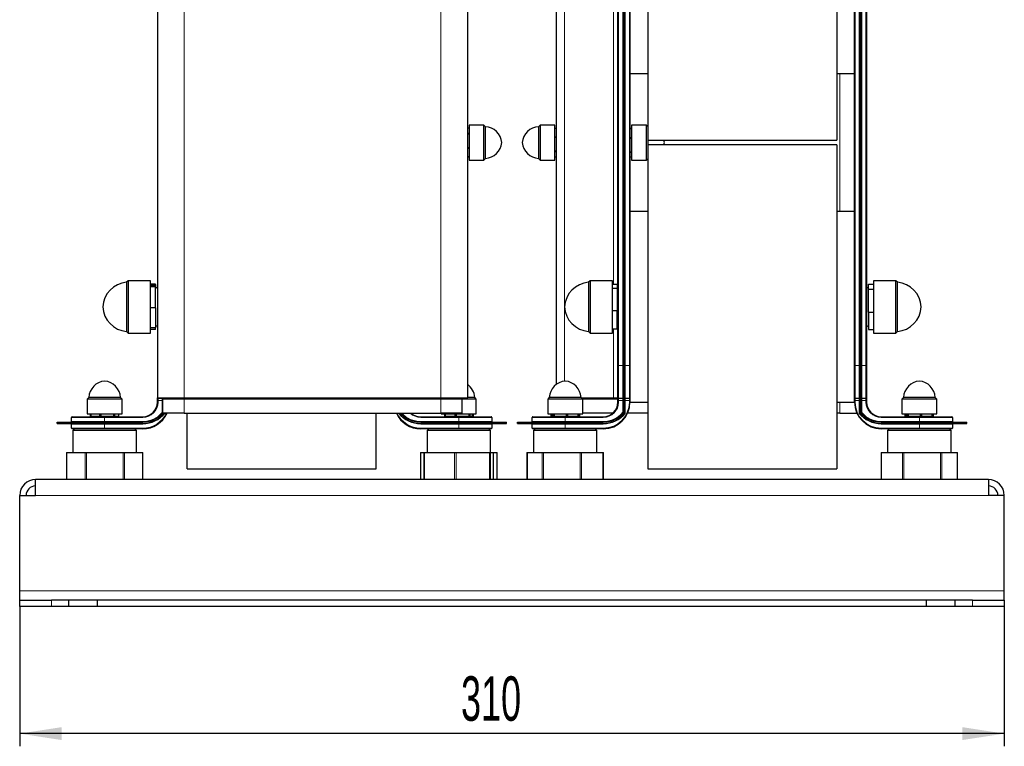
# Model space of a CAD drawing. Header units: millimetres. Extents: x 5 to 418, y 2 to 292.
# Tile 20 of 23: x 238 to 315, y 168 to 226. Entities that reach past the tile are written whole.
import ezdxf

# ---------------------------------------------------------------- set-up
doc = ezdxf.new("R2010")
doc.units = ezdxf.units.MM
doc.layers.add('SLD-0', color=7, linetype='Continuous')
doc.styles.add('SLDTEXTSTYLE0', font='TXT', dxfattribs={"width": 0.605})
doc.dimstyles.new('SLDDIMSTYLE1', dxfattribs={"dimtxt": 3.5, "dimasz": 3.302, "dimexe": 0, "dimexo": 0.0625, "dimgap": 0.875, "dimtad": 1, "dimlfac": 4, "dimrnd": 1e-09, "dimzin": 12, "dimdsep": 46, "dimtxsty": 'SLDTEXTSTYLE0', "dimsah": 1, "dimcen": 0.09, "dimadec": 0, "dimazin": 3, "dimtfac": 1, "dimtofl": 0, "dimtmove": 0, "dimatfit": 3, "dimfxl": 1, "dimfrac": 2, "dimtolj": 1, "dimtzin": 12, "dimarcsym": 0})

# ---------------------------------------------------------------- blocks, each defined once
blk = doc.blocks.new('_D_19')
at = {"layer": 'SLD-0', "color": 7}
for p, q in [((237.604, 179.414), (237.604, 168.414)), ((315.104, 179.414), (315.104, 168.414)), ((315.104, 169.414), (237.604, 169.414))]:
    blk.add_line(p, q, dxfattribs=at)
for points in [[(237.604, 169.414), (240.906, 168.906), (240.906, 169.922)], [(315.104, 169.414), (311.802, 169.922), (311.802, 168.906)]]:
    blk.add_solid(points, dxfattribs=at)
at = {"layer": 'SLD-0', "color": 7, "insert": (272.344, 173.925), "char_height": 3.5, "attachment_point": 1, "style": 'SLDTEXTSTYLE0'}
blk.add_mtext('310', dxfattribs=at)

msp = doc.modelspace()

# ---------------------------------------------------------------- linework, layer by layer
at = {"color": 7, "linetype": 'Continuous', "lineweight": 25}
for p, q in [((303.3167, 198.3886), (303.3167, 249.7636)), ((303.7417, 198.3886), (303.7417, 249.7636)), ((303.8417, 198.3886), (303.8417, 249.7636)), ((304.2667, 249.7636), (304.2667, 198.3886)), ((287.0417, 241.6386), (287.0417, 216.1386)), ((301.9167, 241.6386), (301.9167, 216.1386)), ((248.4417, 238.1886), (248.4417, 195.8386)), ((272.8417, 238.1886), (272.8417, 195.8386)), ((279.8667, 196.9204), (279.8667, 238.1886)), ((284.6917, 198.3886), (284.6917, 235.6386)), ((285.1167, 198.3886), (285.1167, 235.6386)), ((285.2167, 198.3886), (285.2167, 235.6386)), ((285.6417, 235.6386), (285.6417, 198.3886)), ((285.6417, 221.3886), (287.0417, 221.3886)), ((301.9167, 221.3886), (303.3167, 221.3886)), ((272.9729, 217.0767), (272.8417, 217.0767)), ((274.1354, 217.3261), (272.9729, 217.3261)), ((272.9729, 217.3261), (272.9729, 217.2219)), ((272.9729, 217.2219), (272.9729, 214.5761)), ((274.2604, 217.2011), (274.1354, 217.3261)), ((274.1354, 217.2219), (274.1354, 217.3261)), ((274.1354, 214.5761), (274.1354, 217.2219)), ((274.2604, 214.7011), (274.2604, 217.2011)), ((278.5729, 217.3261), (278.4479, 217.2011)), ((278.4479, 217.2011), (278.4479, 214.7958)), ((279.7354, 217.3261), (278.5729, 217.3261)), ((278.5729, 217.3261), (278.5729, 214.5761)), ((279.7354, 214.5761), (279.7354, 217.3261)), ((279.7354, 217.0767), (279.8667, 217.0767)), ((279.8667, 217.0652), (279.7354, 217.0652)), ((285.6417, 217.0666), (285.7729, 217.0666)), ((285.7729, 217.0498), (285.6417, 217.0498)), ((286.9354, 217.3261), (285.7729, 217.3261)), ((285.7729, 217.3261), (285.7729, 214.5761)), ((287.0417, 217.2198), (286.9354, 217.3261)), ((286.9354, 214.5761), (286.9354, 217.3261)), ((272.8417, 216.6796), (272.9729, 216.6796)), ((272.9729, 216.6145), (272.8417, 216.6145)), ((279.7354, 216.4133), (279.8667, 216.4133)), ((279.8667, 216.3367), (279.7354, 216.3367)), ((285.6417, 216.3444), (285.7729, 216.3444)), ((285.7729, 216.2659), (285.6417, 216.2659)), ((272.8417, 215.5655), (272.9729, 215.5655)), ((272.9729, 215.4889), (272.8417, 215.4889)), ((287.0417, 216.1386), (301.9167, 216.1386)), ((301.9167, 215.7636), (287.0417, 215.7636)), ((287.0417, 215.7636), (287.0417, 190.2636)), ((287.0604, 215.7636), (287.0604, 216.1386)), ((288.3479, 215.9511), (288.318, 216.1386)), ((288.318, 215.7636), (288.3479, 215.9511)), ((301.9167, 215.7636), (301.9167, 190.2636)), ((272.8417, 214.8369), (272.9729, 214.8369)), ((272.9729, 214.8255), (272.8417, 214.8255)), ((274.1354, 214.5761), (274.2604, 214.7011)), ((278.4479, 214.7958), (278.4479, 214.7011)), ((278.4479, 214.7011), (278.5729, 214.5761)), ((279.7354, 215.2877), (279.8667, 215.2877)), ((279.8667, 215.2226), (279.7354, 215.2226)), ((279.7354, 214.8255), (279.8667, 214.8255)), ((285.6417, 215.2288), (285.7729, 215.2288)), ((285.7729, 215.1672), (285.6417, 215.1672)), ((285.6417, 214.8355), (285.7729, 214.8355)), ((286.9354, 214.5761), (287.0417, 214.6823)), ((272.9729, 214.5761), (274.1354, 214.5761)), ((278.5729, 214.5761), (279.7354, 214.5761)), ((285.7729, 214.5761), (286.9354, 214.5761)), ((287.0417, 210.5136), (285.6417, 210.5136)), ((303.3167, 210.5136), (301.9167, 210.5136)), ((246.1479, 205.0761), (246.0229, 204.9511)), ((246.0229, 204.9511), (246.0229, 201.1216)), ((247.9104, 205.0761), (246.1479, 205.0761)), ((246.1479, 205.0761), (246.1479, 200.9511)), ((247.9104, 200.9511), (247.9104, 205.0761)), ((248.2917, 204.8039), (247.9104, 204.8039)), ((248.2917, 204.7856), (247.9104, 204.7856)), ((248.2917, 204.6714), (247.9104, 204.6714)), ((248.2917, 204.6036), (247.9104, 204.6036)), ((248.2917, 204.7856), (248.2917, 204.8039)), ((248.2917, 204.7856), (248.2917, 204.6714)), ((248.2917, 204.6714), (248.2917, 204.6036)), ((248.2917, 202.9458), (248.2917, 204.6036)), ((282.4979, 205.0761), (282.3729, 204.9511)), ((282.3729, 204.9511), (282.3729, 201.3629)), ((284.2604, 205.0761), (282.4979, 205.0761)), ((282.4979, 205.0761), (282.4979, 200.9511)), ((284.2604, 200.9511), (284.2604, 205.0761)), ((284.6417, 204.7687), (284.2604, 204.7687)), ((284.6417, 204.7687), (284.6417, 204.4659)), ((304.4167, 204.8039), (304.7979, 204.8039)), ((304.4167, 204.3953), (304.4167, 204.8039)), ((306.5604, 205.0761), (304.7979, 205.0761)), ((304.7979, 205.0761), (304.7979, 200.9511)), ((306.6854, 204.9511), (306.5604, 205.0761)), ((306.5604, 200.9511), (306.5604, 205.0761)), ((306.6854, 201.0761), (306.6854, 204.9511)), ((248.4417, 204.4673), (248.2917, 204.5539)), ((284.6417, 204.4659), (284.2604, 204.4659)), ((284.6917, 204.5251), (284.6417, 204.5539)), ((284.6417, 204.4659), (284.6417, 202.7108)), ((304.4167, 204.5539), (304.2667, 204.4673)), ((304.4167, 204.3953), (304.7979, 204.3953)), ((304.4167, 202.6051), (304.4167, 204.3953)), ((248.2917, 202.9458), (247.9104, 202.9458)), ((248.2917, 202.9458), (248.2917, 201.3558)), ((284.6417, 202.7108), (284.2604, 202.7108)), ((284.6417, 201.2585), (284.6417, 202.7108)), ((304.4167, 202.6051), (304.4167, 201.2233)), ((304.4167, 202.6051), (304.7979, 202.6051)), ((248.2917, 201.4732), (248.4417, 201.5598)), ((284.6417, 201.4732), (284.6917, 201.5021)), ((304.2667, 201.5598), (304.4167, 201.4732)), ((246.0229, 201.1216), (246.0229, 201.0761)), ((246.0229, 201.0761), (246.1479, 200.9511)), ((246.1479, 200.9511), (247.9104, 200.9511)), ((248.2917, 201.3558), (247.9104, 201.3558)), ((248.2917, 201.2416), (247.9104, 201.2416)), ((248.2917, 201.2233), (247.9104, 201.2233)), ((248.2917, 201.2416), (248.2917, 201.3558)), ((248.2917, 201.2416), (248.2917, 201.2233)), ((282.3729, 201.3629), (282.3729, 201.0761)), ((282.3729, 201.0761), (282.4979, 200.9511)), ((282.4979, 200.9511), (284.2604, 200.9511)), ((284.6417, 201.2585), (284.2604, 201.2585)), ((304.4167, 201.2233), (304.7979, 201.2233)), ((304.7979, 200.9511), (306.5604, 200.9511)), ((306.5604, 200.9511), (306.6854, 201.0761)), ((284.6917, 195.8386), (284.6917, 198.3886)), ((285.1167, 194.6386), (285.1167, 198.3886)), ((285.2167, 194.6386), (285.2167, 198.3886)), ((285.6417, 198.3886), (285.6417, 195.8386)), ((303.3167, 195.8386), (303.3167, 198.3886)), ((303.7417, 194.6386), (303.7417, 198.3886)), ((303.8417, 194.6386), (303.8417, 198.3886)), ((304.2667, 198.3886), (304.2667, 195.8386)), ((243.0417, 195.8823), (242.9167, 195.7573)), ((242.9167, 195.7573), (242.9167, 194.5948)), ((244.6828, 195.7573), (242.9167, 195.7573)), ((245.5417, 195.8823), (243.0417, 195.8823)), ((245.6667, 195.7573), (244.6828, 195.7573)), ((245.6667, 195.7573), (245.5417, 195.8823)), ((245.6667, 194.5948), (245.6667, 195.7573)), ((248.4417, 195.6386), (248.4417, 195.8386)), ((248.4417, 195.5136), (248.4417, 195.6386)), ((250.5417, 195.7886), (248.4917, 195.7886)), ((248.8667, 194.6386), (248.8667, 195.7386)), ((270.7417, 195.7886), (250.5417, 195.7886)), ((272.7917, 195.7886), (270.7417, 195.7886)), ((272.4167, 195.7386), (272.4167, 194.6386)), ((273.5417, 195.7573), (272.4203, 195.7573)), ((273.4167, 195.8823), (272.8417, 195.8823)), ((273.5417, 195.7573), (273.4167, 195.8823)), ((273.5417, 194.5948), (273.5417, 195.7573)), ((279.2917, 195.8823), (279.1667, 195.7573)), ((279.1667, 195.7573), (279.1667, 194.5948)), ((281.9167, 195.7573), (279.1667, 195.7573)), ((280.1149, 195.8823), (279.2917, 195.8823)), ((281.7917, 195.8823), (280.1149, 195.8823)), ((281.9167, 195.7573), (281.7917, 195.8823)), ((284.3902, 195.7886), (281.8854, 195.7886)), ((281.9167, 194.5948), (281.9167, 195.7573)), ((284.6917, 195.7886), (284.3902, 195.7886)), ((284.6917, 195.6386), (284.6917, 195.8386)), ((284.6917, 195.5136), (284.6917, 195.6386)), ((285.0667, 195.7886), (284.7417, 195.7886)), ((285.5917, 195.7886), (285.2667, 195.7886)), ((285.6417, 195.8386), (285.6417, 195.6386)), ((285.6417, 195.6386), (285.6417, 195.5136)), ((285.6417, 195.5136), (287.0417, 195.5136)), ((301.9167, 195.5136), (303.3167, 195.5136)), ((303.3167, 195.6386), (303.3167, 195.8386)), ((303.3167, 195.5136), (303.3167, 195.6386)), ((303.6917, 195.7886), (303.3667, 195.7886)), ((304.2167, 195.7886), (303.8917, 195.7886)), ((304.2667, 195.8386), (304.2667, 195.6386)), ((304.2667, 195.6386), (304.2667, 195.5136)), ((307.1667, 195.8823), (307.0417, 195.7573)), ((307.0417, 195.7573), (307.0417, 194.5948)), ((309.7917, 195.7573), (307.0417, 195.7573)), ((308.4541, 195.8823), (307.1667, 195.8823)), ((309.6667, 195.8823), (308.4541, 195.8823)), ((309.7917, 195.7573), (309.6667, 195.8823)), ((309.7917, 194.5948), (309.7917, 195.7573)), ((242.9167, 194.5948), (244.6828, 194.5948)), ((243.1765, 194.4073), (243.1765, 194.5948)), ((243.1935, 194.5948), (243.1935, 194.4073)), ((243.9003, 194.4073), (243.9003, 194.5948)), ((243.9788, 194.5948), (243.9788, 194.4073)), ((244.6828, 194.5948), (245.6667, 194.5948)), ((245.0155, 194.4073), (245.0155, 194.5948)), ((245.0771, 194.5948), (245.0771, 194.4073)), ((245.4069, 194.4073), (245.4069, 194.5948)), ((248.8667, 194.6386), (248.8167, 194.5886)), ((250.5417, 194.6386), (248.8667, 194.6386)), ((250.5417, 194.6386), (270.7417, 194.6386)), ((250.7917, 190.2636), (250.7917, 194.6386)), ((265.6667, 190.2636), (265.6667, 194.6386)), ((272.4167, 194.6386), (270.7417, 194.6386)), ((270.7917, 194.6386), (270.7917, 194.5948)), ((270.7917, 194.5948), (271.1265, 194.5948)), ((271.044, 194.5948), (271.044, 194.4073)), ((271.0775, 194.4073), (271.0775, 194.5948)), ((271.1029, 194.5948), (271.1029, 194.4073)), ((271.1265, 194.5948), (273.5417, 194.5948)), ((271.8881, 194.4073), (271.8881, 194.5948)), ((271.9688, 194.5948), (271.9688, 194.4073)), ((272.9772, 194.4073), (272.9772, 194.5948)), ((273.0327, 194.5948), (273.0327, 194.4073)), ((273.2558, 194.4073), (273.2558, 194.5948)), ((273.2759, 194.4073), (273.2759, 194.5948)), ((273.2893, 194.5948), (273.2893, 194.4073)), ((279.1667, 194.5948), (281.9167, 194.5948)), ((279.419, 194.5948), (279.419, 194.4073)), ((279.4855, 194.5948), (279.4855, 194.4073)), ((279.6122, 194.4073), (279.6122, 194.5948)), ((279.6618, 194.5948), (279.6618, 194.4073)), ((280.6359, 194.4073), (280.6359, 194.5948)), ((280.718, 194.5948), (280.718, 194.4073)), ((281.5654, 194.4073), (281.5654, 194.5948)), ((281.5979, 194.5948), (281.5979, 194.4073)), ((281.6509, 194.4073), (281.6509, 194.5948)), ((281.6643, 194.5948), (281.6643, 194.4073)), ((284.2879, 194.6386), (281.9167, 194.6386)), ((285.1167, 194.6386), (285.0667, 194.5886)), ((285.2167, 194.6386), (285.1167, 194.6386)), ((287.0417, 194.6386), (285.4507, 194.6386)), ((302.1667, 194.6386), (301.9167, 194.6386)), ((302.1667, 194.6386), (303.5077, 194.6386)), ((303.8417, 194.6386), (303.7417, 194.6386)), ((303.846, 194.6386), (303.8417, 194.6386)), ((307.0417, 194.5948), (309.7917, 194.5948)), ((307.3015, 194.4073), (307.3015, 194.5948)), ((307.3185, 194.5948), (307.3185, 194.4073)), ((307.3332, 194.4073), (307.3332, 194.5948)), ((307.3599, 194.5948), (307.3599, 194.4073)), ((307.3635, 194.5948), (307.3635, 194.4073)), ((307.4825, 194.4073), (307.4825, 194.5948)), ((307.5316, 194.5948), (307.5316, 194.4073)), ((308.5027, 194.4073), (308.5027, 194.5948)), ((308.5848, 194.5948), (308.5848, 194.4073)), ((309.4369, 194.4073), (309.4369, 194.5948)), ((309.4699, 194.5948), (309.4699, 194.4073)), ((309.5002, 194.4073), (309.5002, 194.5948)), ((309.5319, 194.4073), (309.5319, 194.5948)), ((240.5417, 193.8386), (240.5417, 193.9386)), ((240.5417, 193.9386), (244.2917, 193.9386)), ((240.5417, 193.8386), (244.2917, 193.8386)), ((241.6917, 193.9886), (241.6917, 194.3136)), ((241.6917, 193.4636), (241.6917, 193.7886)), ((241.7417, 194.3636), (244.2917, 194.3636)), ((243.1765, 194.4073), (243.1935, 194.4073)), ((243.1935, 194.4073), (243.9003, 194.4073)), ((243.3917, 194.4073), (243.3917, 194.3636)), ((243.9003, 194.4073), (243.9788, 194.4073)), ((243.9788, 194.4073), (245.0155, 194.4073)), ((244.2917, 194.3636), (247.2917, 194.3636)), ((244.2917, 193.9386), (247.2917, 193.9386)), ((244.2917, 193.8386), (247.2917, 193.8386)), ((245.0155, 194.4073), (245.0771, 194.4073)), ((245.0771, 194.4073), (245.4069, 194.4073)), ((245.1917, 194.3636), (245.1917, 194.4073)), ((269.1667, 194.3636), (272.1667, 194.3636)), ((269.1667, 193.9386), (272.1667, 193.9386)), ((269.1667, 193.8386), (272.1667, 193.8386)), ((271.044, 194.4073), (271.0775, 194.4073)), ((271.0775, 194.4073), (271.1029, 194.4073)), ((271.1029, 194.4073), (271.8881, 194.4073)), ((271.2667, 194.4073), (271.2667, 194.3636)), ((271.8881, 194.4073), (271.9688, 194.4073)), ((271.9688, 194.4073), (272.9772, 194.4073)), ((272.1667, 194.3636), (274.7167, 194.3636)), ((272.1667, 193.9386), (275.9167, 193.9386)), ((272.1667, 193.8386), (275.9167, 193.8386)), ((272.9772, 194.4073), (273.0327, 194.4073)), ((273.0327, 194.4073), (273.2558, 194.4073)), ((273.0667, 194.3636), (273.0667, 194.4073)), ((273.2558, 194.4073), (273.2759, 194.4073)), ((273.2759, 194.4073), (273.2893, 194.4073)), ((274.7667, 194.3136), (274.7667, 193.9886)), ((274.7667, 193.7886), (274.7667, 193.4636)), ((275.9167, 193.8386), (275.9167, 193.9386)), ((276.7917, 193.8386), (276.7917, 193.9386)), ((276.7917, 193.9386), (280.5417, 193.9386)), ((276.7917, 193.8386), (280.5417, 193.8386)), ((277.9417, 193.9886), (277.9417, 194.3136)), ((277.9417, 193.4636), (277.9417, 193.7886)), ((277.9917, 194.3636), (280.5417, 194.3636)), ((279.419, 194.4073), (279.4855, 194.4073)), ((279.4855, 194.4073), (279.6122, 194.4073)), ((279.6122, 194.4073), (279.6618, 194.4073)), ((279.6417, 194.4073), (279.6417, 194.3636)), ((279.6618, 194.4073), (280.6359, 194.4073)), ((280.5417, 194.3636), (283.5417, 194.3636)), ((280.5417, 193.9386), (283.5417, 193.9386)), ((280.5417, 193.8386), (283.5417, 193.8386)), ((280.6359, 194.4073), (280.718, 194.4073)), ((280.718, 194.4073), (281.5654, 194.4073)), ((281.4417, 194.3636), (281.4417, 194.4073)), ((281.5654, 194.4073), (281.5979, 194.4073)), ((281.5979, 194.4073), (281.6509, 194.4073)), ((281.6509, 194.4073), (281.6643, 194.4073)), ((305.4167, 194.3636), (308.4167, 194.3636)), ((305.4167, 193.9386), (308.4167, 193.9386)), ((305.4167, 193.8386), (308.4167, 193.8386)), ((307.3015, 194.4073), (307.3185, 194.4073)), ((307.3185, 194.4073), (307.3332, 194.4073)), ((307.3332, 194.4073), (307.3599, 194.4073)), ((307.3599, 194.4073), (307.3635, 194.4073)), ((307.3635, 194.4073), (307.4825, 194.4073)), ((307.4825, 194.4073), (307.5316, 194.4073)), ((307.5167, 194.4073), (307.5167, 194.3636)), ((307.5316, 194.4073), (308.5027, 194.4073)), ((308.4167, 194.3636), (310.9667, 194.3636)), ((308.4167, 193.9386), (312.1667, 193.9386)), ((308.4167, 193.8386), (312.1667, 193.8386)), ((308.5027, 194.4073), (308.5848, 194.4073)), ((308.5848, 194.4073), (309.4369, 194.4073)), ((309.3167, 194.3636), (309.3167, 194.4073)), ((309.4369, 194.4073), (309.4699, 194.4073)), ((309.4699, 194.4073), (309.5002, 194.4073)), ((309.5002, 194.4073), (309.5319, 194.4073)), ((311.0167, 194.3136), (311.0167, 193.9886)), ((311.0167, 193.7886), (311.0167, 193.4636)), ((312.1667, 193.8386), (312.1667, 193.9386)), ((244.2917, 193.4136), (241.7417, 193.4136)), ((241.9167, 193.4136), (241.7917, 193.2886)), ((241.7917, 193.2886), (241.7917, 191.5386)), ((246.4649, 193.2886), (241.7917, 193.2886)), ((247.2917, 193.4136), (244.2917, 193.4136)), ((246.7917, 193.2886), (246.4649, 193.2886)), ((246.7917, 193.2886), (246.6667, 193.4136)), ((246.7917, 191.5386), (246.7917, 193.2886)), ((272.1667, 193.4136), (269.1667, 193.4136)), ((269.7917, 193.4136), (269.6667, 193.2886)), ((269.6667, 193.2886), (269.6667, 191.5386)), ((270.731, 193.2886), (269.6667, 193.2886)), ((274.6667, 193.2886), (270.731, 193.2886)), ((274.7167, 193.4136), (272.1667, 193.4136)), ((274.6667, 193.2886), (274.5417, 193.4136)), ((274.6667, 191.5386), (274.6667, 193.2886)), ((280.5417, 193.4136), (277.9917, 193.4136)), ((278.1667, 193.4136), (278.0417, 193.2886)), ((278.0417, 193.2886), (278.0417, 191.5386)), ((283.0417, 193.2886), (278.0417, 193.2886)), ((283.5417, 193.4136), (280.5417, 193.4136)), ((283.0417, 193.2886), (282.9167, 193.4136)), ((283.0417, 191.5386), (283.0417, 193.2886)), ((308.4167, 193.4136), (305.4167, 193.4136)), ((306.0417, 193.4136), (305.9167, 193.2886)), ((305.9167, 193.2886), (305.9167, 191.5386)), ((310.9167, 193.2886), (305.9167, 193.2886)), ((310.9667, 193.4136), (308.4167, 193.4136)), ((310.9167, 193.2886), (310.7917, 193.4136)), ((310.9167, 191.5386), (310.9167, 193.2886)), ((241.28, 191.5386), (241.28, 189.4136)), ((241.28, 191.5386), (241.2971, 191.5386)), ((241.2971, 191.5386), (242.7568, 191.5386)), ((242.7568, 191.5386), (242.8655, 191.5386)), ((242.8655, 191.5386), (245.7522, 191.5386)), ((245.7522, 191.5386), (245.86, 191.5386)), ((245.86, 191.5386), (247.287, 191.5386)), ((247.287, 191.5386), (247.3034, 191.5386)), ((247.3034, 189.4136), (247.3034, 191.5386)), ((269.1551, 191.5386), (269.1551, 189.4136)), ((269.1551, 191.5386), (269.1711, 191.5386)), ((269.1711, 191.5386), (269.4244, 191.5386)), ((269.4244, 191.5386), (269.4244, 189.4136)), ((269.4244, 191.5386), (269.4776, 191.5386)), ((269.4776, 191.5386), (271.8409, 191.5386)), ((271.8409, 191.5386), (271.9654, 191.5386)), ((271.9654, 191.5386), (274.5827, 191.5386)), ((274.5827, 191.5386), (274.6545, 191.5386)), ((274.6545, 191.5386), (274.9085, 191.5386)), ((274.9085, 191.5386), (274.909, 191.5386)), ((274.909, 189.4136), (274.909, 191.5386)), ((274.909, 191.5386), (275.1607, 191.5386)), ((275.1607, 191.5386), (275.1782, 191.5386)), ((275.1782, 189.4136), (275.1782, 191.5386)), ((277.5301, 191.5386), (277.5301, 189.4136)), ((277.5301, 191.5386), (277.5444, 191.5386)), ((277.5444, 191.5386), (277.5444, 189.4136)), ((277.5444, 191.5386), (277.5554, 191.5386)), ((277.5554, 191.5386), (278.7417, 191.5386)), ((278.7417, 191.5386), (278.8432, 191.5386)), ((278.8432, 191.5386), (281.7155, 191.5386)), ((281.7155, 191.5386), (281.8294, 191.5386)), ((281.8294, 191.5386), (283.5154, 191.5386)), ((283.5154, 191.5386), (283.539, 191.5386)), ((283.539, 189.4136), (283.539, 191.5386)), ((283.539, 191.5386), (283.5532, 191.5386)), ((283.5532, 189.4136), (283.5532, 191.5386)), ((305.405, 191.5386), (305.405, 189.4136)), ((305.405, 191.5386), (305.4148, 191.5386)), ((305.4148, 191.5386), (305.4148, 189.4136)), ((305.4148, 191.5386), (305.4371, 191.5386)), ((305.4371, 191.5386), (307.0822, 191.5386)), ((307.0822, 191.5386), (307.1953, 191.5386)), ((307.1953, 191.5386), (310.0721, 191.5386)), ((310.0721, 191.5386), (310.1749, 191.5386)), ((310.1749, 191.5386), (311.4066, 191.5386)), ((311.4066, 191.5386), (311.4185, 191.5386)), ((311.4185, 189.4136), (311.4185, 191.5386)), ((311.4185, 191.5386), (311.4284, 191.5386)), ((311.4284, 189.4136), (311.4284, 191.5386)), ((250.7917, 190.2636), (265.6667, 190.2636)), ((287.0417, 190.2636), (301.9167, 190.2636)), ((313.8542, 189.4136), (238.8542, 189.4136)), ((238.8542, 188.1636), (238.8542, 189.4136)), ((313.8542, 189.4136), (313.8542, 188.1636)), ((237.6042, 180.6636), (237.6042, 188.1636)), ((237.6042, 188.1636), (238.8542, 188.1636)), ((315.1042, 188.1636), (313.8542, 188.1636)), ((315.1042, 180.6636), (315.1042, 188.1636)), ((237.6042, 179.9136), (237.6042, 180.6636)), ((315.1042, 179.9136), (315.1042, 180.6636)), ((237.6042, 179.4136), (237.6042, 179.9136)), ((237.6042, 179.9136), (240.1042, 179.9136)), ((241.4792, 179.9136), (240.1042, 179.9136)), ((241.4792, 179.4136), (241.4792, 179.9136)), ((243.7292, 179.9136), (241.4792, 179.9136)), ((243.7292, 179.4136), (243.7292, 179.9136)), ((308.9792, 179.9136), (243.7292, 179.9136)), ((308.9792, 179.4136), (308.9792, 179.9136)), ((311.2292, 179.9136), (308.9792, 179.9136)), ((312.6042, 179.9136), (311.2292, 179.9136)), ((311.2292, 179.4136), (311.2292, 179.9136)), ((312.6042, 179.9136), (315.1042, 179.9136)), ((315.1042, 179.9136), (315.1042, 179.4136)), ((240.1042, 179.4136), (237.6042, 179.4136)), ((241.4792, 179.4136), (240.1042, 179.4136)), ((243.7292, 179.4136), (241.4792, 179.4136)), ((308.9792, 179.4136), (243.7292, 179.4136)), ((311.2292, 179.4136), (308.9792, 179.4136)), ((312.6042, 179.4136), (311.2292, 179.4136)), ((315.1042, 179.4136), (312.6042, 179.4136))]:
    msp.add_line(p, q, dxfattribs=at)
at = {"color": 7, "linetype": 'Continuous', "lineweight": 18}
for p, q in [((303.3667, 249.7636), (303.3667, 198.3886)), ((303.6917, 198.3886), (303.6917, 249.7636)), ((303.8917, 249.7636), (303.8917, 198.3886)), ((304.2167, 198.3886), (304.2167, 249.7636)), ((250.5417, 238.1886), (250.5417, 195.8386)), ((270.7417, 238.1886), (270.7417, 195.8386)), ((280.4818, 197.1632), (280.4818, 238.1886)), ((284.7417, 235.6386), (284.7417, 198.3886)), ((285.0667, 198.3886), (285.0667, 235.6386)), ((285.2667, 235.6386), (285.2667, 198.3886)), ((285.5917, 198.3886), (285.5917, 235.6386)), ((284.3548, 204.7687), (284.3548, 227.0128)), ((302.1667, 221.3886), (302.1667, 210.5136)), ((284.3548, 195.8386), (284.3548, 201.2585)), ((284.7417, 198.3886), (284.6917, 198.3886)), ((284.7417, 198.3886), (285.0667, 198.3886)), ((284.7417, 198.3886), (284.7417, 195.7886)), ((285.0667, 198.3886), (285.1167, 198.3886)), ((285.0667, 195.7886), (285.0667, 198.3886)), ((285.2167, 198.3886), (285.1167, 198.3886)), ((285.2167, 198.3886), (285.2667, 198.3886)), ((285.2667, 198.3886), (285.2667, 195.7886)), ((285.2667, 198.3886), (285.5917, 198.3886)), ((285.5917, 198.3886), (285.6417, 198.3886)), ((285.5917, 195.7886), (285.5917, 198.3886)), ((303.3667, 198.3886), (303.3167, 198.3886)), ((303.3667, 198.3886), (303.6917, 198.3886)), ((303.3667, 198.3886), (303.3667, 195.7886)), ((303.7417, 198.3886), (303.6917, 198.3886)), ((303.6917, 195.7886), (303.6917, 198.3886)), ((303.8417, 198.3886), (303.7417, 198.3886)), ((303.8917, 198.3886), (303.8417, 198.3886)), ((303.8917, 198.3886), (303.8917, 195.7886)), ((303.8917, 198.3886), (304.2167, 198.3886)), ((304.2167, 198.3886), (304.2667, 198.3886)), ((304.2167, 195.7886), (304.2167, 198.3886)), ((248.4417, 195.8386), (250.5417, 195.8386)), ((248.4917, 195.6386), (248.4417, 195.6386)), ((248.4917, 195.5136), (248.4417, 195.5136)), ((248.4917, 195.7886), (248.4917, 195.6386)), ((248.8167, 195.6386), (248.4917, 195.6386)), ((248.4917, 195.6386), (248.4917, 195.5136)), ((248.8167, 195.6386), (248.8167, 195.7886)), ((248.8167, 195.6386), (248.8667, 195.6386)), ((248.8167, 194.7019), (248.8167, 195.6386)), ((250.5417, 195.7386), (248.8667, 195.7386)), ((250.5417, 195.8386), (270.7417, 195.8386)), ((250.5417, 195.7886), (250.5417, 195.8386)), ((250.5417, 195.7886), (250.5417, 195.7386)), ((270.7417, 195.7386), (250.5417, 195.7386)), ((250.5417, 195.7386), (250.5417, 194.6386)), ((270.7417, 195.7886), (270.7417, 195.8386)), ((270.7417, 195.8386), (272.8417, 195.8386)), ((270.7417, 195.7886), (270.7417, 195.7386)), ((272.4167, 195.7386), (270.7417, 195.7386)), ((270.7417, 194.6386), (270.7417, 195.7386)), ((281.8354, 195.8386), (284.3548, 195.8386)), ((284.6554, 195.7386), (281.9167, 195.7386)), ((284.3548, 195.8386), (284.6917, 195.8386)), ((284.6917, 195.7386), (284.6554, 195.7386)), ((284.6554, 195.2269), (284.6554, 195.7386)), ((284.7417, 195.6386), (284.6917, 195.6386)), ((284.7417, 195.5136), (284.6917, 195.5136)), ((284.7417, 195.7886), (284.7417, 195.6386)), ((285.0667, 195.6386), (284.7417, 195.6386)), ((284.7417, 195.6386), (284.7417, 195.5136)), ((285.0667, 195.6386), (285.0667, 195.7886)), ((285.0667, 195.6386), (285.1167, 195.6386)), ((285.0667, 194.7019), (285.0667, 195.6386)), ((285.2167, 195.6386), (285.2667, 195.6386)), ((285.2667, 195.7886), (285.2667, 195.6386)), ((285.5917, 195.6386), (285.2667, 195.6386)), ((285.2667, 195.6386), (285.2667, 194.621)), ((285.5917, 195.6386), (285.5917, 195.7886)), ((285.5917, 195.6386), (285.6417, 195.6386)), ((285.5917, 195.5136), (285.5917, 195.6386)), ((285.5917, 195.5136), (285.6417, 195.5136)), ((302.1667, 195.5136), (302.1667, 194.6386)), ((303.3667, 195.6386), (303.3167, 195.6386)), ((303.3667, 195.5136), (303.3167, 195.5136)), ((303.3667, 195.7886), (303.3667, 195.6386)), ((303.6917, 195.6386), (303.3667, 195.6386)), ((303.3667, 195.6386), (303.3667, 195.5136)), ((303.6917, 195.6386), (303.6917, 195.7886)), ((303.7417, 195.6386), (303.6917, 195.6386)), ((303.6917, 194.621), (303.6917, 195.6386)), ((303.8917, 195.6386), (303.8417, 195.6386)), ((303.8917, 195.7886), (303.8917, 195.6386)), ((304.2167, 195.6386), (303.8917, 195.6386)), ((303.8917, 195.6386), (303.8917, 194.7019)), ((304.2167, 195.6386), (304.2167, 195.7886)), ((304.2167, 195.6386), (304.2667, 195.6386)), ((304.2167, 195.5136), (304.2167, 195.6386)), ((304.2167, 195.5136), (304.2667, 195.5136)), ((248.8485, 194.653), (248.8106, 194.6856)), ((248.8167, 194.7019), (248.8667, 194.7019)), ((248.8167, 194.5886), (248.8167, 194.6169)), ((248.925, 194.5886), (248.8167, 194.5886)), ((249.0167, 194.6386), (249.0167, 194.621)), ((267.4417, 194.621), (267.4417, 194.6386)), ((267.6667, 194.5886), (267.5333, 194.5886)), ((267.6667, 194.5896), (267.6667, 194.5886)), ((285.0985, 194.653), (285.0606, 194.6856)), ((285.0667, 194.7019), (285.1167, 194.7019)), ((285.0667, 194.5886), (285.0667, 194.6169)), ((285.175, 194.5886), (285.0667, 194.5886)), ((303.9167, 194.5886), (303.7833, 194.5886)), ((303.8417, 194.7019), (303.8917, 194.7019)), ((303.8977, 194.6856), (303.8598, 194.653)), ((303.9167, 194.5896), (303.9167, 194.5886)), ((244.2917, 194.3136), (241.6917, 194.3136)), ((241.6917, 193.9886), (244.2917, 193.9886)), ((244.2917, 193.7886), (241.6917, 193.7886)), ((244.2917, 194.3136), (244.2917, 194.3636)), ((244.2917, 194.3136), (244.2917, 193.9886)), ((247.2917, 194.3136), (244.2917, 194.3136)), ((244.2917, 193.9886), (247.2917, 193.9886)), ((244.2917, 193.9886), (244.2917, 193.9386)), ((244.2917, 193.8386), (244.2917, 193.9386)), ((244.2917, 193.8386), (244.2917, 193.7886)), ((247.2917, 193.7886), (244.2917, 193.7886)), ((244.2917, 193.7886), (244.2917, 193.4636)), ((247.2917, 194.3136), (247.2917, 194.3636)), ((247.2917, 193.9886), (247.2917, 193.9386)), ((247.2917, 193.8386), (247.2917, 193.7886)), ((269.1667, 194.3636), (269.1667, 194.3136)), ((272.1667, 194.3136), (269.1667, 194.3136)), ((269.1667, 193.9386), (269.1667, 193.9886)), ((269.1667, 193.9886), (272.1667, 193.9886)), ((269.1667, 193.7886), (269.1667, 193.8386)), ((272.1667, 193.7886), (269.1667, 193.7886)), ((272.1667, 194.3636), (272.1667, 194.3136)), ((274.7667, 194.3136), (272.1667, 194.3136)), ((272.1667, 193.9886), (272.1667, 194.3136)), ((272.1667, 193.9386), (272.1667, 193.9886)), ((272.1667, 193.9886), (274.7667, 193.9886)), ((272.1667, 193.8386), (272.1667, 193.9386)), ((272.1667, 193.7886), (272.1667, 193.8386)), ((274.7667, 193.7886), (272.1667, 193.7886)), ((272.1667, 193.4636), (272.1667, 193.7886)), ((280.5417, 194.3136), (277.9417, 194.3136)), ((277.9417, 193.9886), (280.5417, 193.9886)), ((280.5417, 193.7886), (277.9417, 193.7886)), ((280.5417, 194.3136), (280.5417, 194.3636)), ((280.5417, 194.3136), (280.5417, 193.9886)), ((283.5417, 194.3136), (280.5417, 194.3136)), ((280.5417, 193.9886), (283.5417, 193.9886)), ((280.5417, 193.9886), (280.5417, 193.9386)), ((280.5417, 193.8386), (280.5417, 193.9386)), ((280.5417, 193.8386), (280.5417, 193.7886)), ((283.5417, 193.7886), (280.5417, 193.7886)), ((280.5417, 193.7886), (280.5417, 193.4636)), ((283.5417, 194.3136), (283.5417, 194.3636)), ((283.5417, 193.9886), (283.5417, 193.9386)), ((283.5417, 193.8386), (283.5417, 193.7886)), ((305.4167, 194.3136), (305.4167, 194.3636)), ((308.4167, 194.3136), (305.4167, 194.3136)), ((305.4167, 193.9886), (308.4167, 193.9886)), ((305.4167, 193.9886), (305.4167, 193.9386)), ((305.4167, 193.8386), (305.4167, 193.7886)), ((308.4167, 193.7886), (305.4167, 193.7886)), ((308.4167, 194.3136), (308.4167, 194.3636)), ((308.4167, 193.9886), (308.4167, 194.3136)), ((311.0167, 194.3136), (308.4167, 194.3136)), ((308.4167, 193.9886), (311.0167, 193.9886)), ((308.4167, 193.9886), (308.4167, 193.9386)), ((308.4167, 193.8386), (308.4167, 193.9386)), ((308.4167, 193.8386), (308.4167, 193.7886)), ((311.0167, 193.7886), (308.4167, 193.7886)), ((308.4167, 193.4636), (308.4167, 193.7886)), ((241.6917, 193.4636), (244.2917, 193.4636)), ((244.2917, 193.4636), (247.2917, 193.4636)), ((244.2917, 193.4636), (244.2917, 193.4136)), ((247.2917, 193.4636), (247.2917, 193.4136)), ((269.1667, 193.4636), (272.1667, 193.4636)), ((269.1667, 193.4636), (269.1667, 193.4136)), ((272.1667, 193.4636), (274.7667, 193.4636)), ((272.1667, 193.4636), (272.1667, 193.4136)), ((277.9417, 193.4636), (280.5417, 193.4636)), ((280.5417, 193.4636), (283.5417, 193.4636)), ((280.5417, 193.4636), (280.5417, 193.4136)), ((283.5417, 193.4636), (283.5417, 193.4136)), ((305.4167, 193.4636), (308.4167, 193.4636)), ((305.4167, 193.4636), (305.4167, 193.4136)), ((308.4167, 193.4636), (311.0167, 193.4636)), ((308.4167, 193.4636), (308.4167, 193.4136)), ((241.2971, 191.5386), (241.2971, 189.4136)), ((242.7568, 189.4136), (242.7568, 191.5386)), ((242.8655, 191.5386), (242.8655, 189.4136)), ((245.7522, 189.4136), (245.7522, 191.5386)), ((245.86, 191.5386), (245.86, 189.4136)), ((247.287, 189.4136), (247.287, 191.5386)), ((269.1711, 191.5386), (269.1711, 189.4136)), ((269.4776, 191.5386), (269.4776, 189.4136)), ((271.8409, 189.4136), (271.8409, 191.5386)), ((271.9654, 191.5386), (271.9654, 189.4136)), ((274.5827, 189.4136), (274.5827, 191.5386)), ((274.6545, 191.5386), (274.6545, 189.4136)), ((274.9085, 189.4136), (274.9085, 191.5386)), ((275.1607, 189.4136), (275.1607, 191.5386)), ((277.5554, 191.5386), (277.5554, 189.4136)), ((278.7417, 189.4136), (278.7417, 191.5386)), ((278.8432, 191.5386), (278.8432, 189.4136)), ((281.7155, 189.4136), (281.7155, 191.5386)), ((281.8294, 191.5386), (281.8294, 189.4136)), ((283.5154, 189.4136), (283.5154, 191.5386)), ((305.4371, 191.5386), (305.4371, 189.4136)), ((307.0822, 189.4136), (307.0822, 191.5386)), ((307.1953, 191.5386), (307.1953, 189.4136)), ((310.0721, 189.4136), (310.0721, 191.5386)), ((310.1749, 191.5386), (310.1749, 189.4136)), ((311.4066, 189.4136), (311.4066, 191.5386)), ((313.8542, 188.1636), (238.8542, 188.1636)), ((315.1042, 180.6636), (237.6042, 180.6636)), ((240.1042, 179.9136), (240.1042, 179.4136)), ((312.6042, 179.4136), (312.6042, 179.9136))]:
    msp.add_line(p, q, dxfattribs=at)
at = {"color": 7, "linetype": 'Continuous', "lineweight": 25}
for centre, radius, start, end in [((274.1784, 215.8285), 1.375, 5.113447, 86.579901), ((278.53, 215.8285), 1.375, 93.420099, 174.886553), ((274.1784, 216.0736), 1.375, 273.420099, 354.886553), ((278.53, 216.0736), 1.375, 185.113447, 266.579901), ((246.1946, 202.8957), 2.0625, 94.773376, 176.724467), ((282.5446, 202.8957), 2.0625, 94.773376, 176.724467), ((306.5138, 202.8957), 2.0625, 3.275533, 85.226624), ((246.1946, 203.1314), 2.0625, 183.275533, 265.226624), ((282.5446, 203.1314), 2.0625, 183.275533, 265.226624), ((306.5138, 203.1314), 2.0625, 274.773376, 356.724467), ((244.4142, 195.8003), 1.375, 95.113447, 176.579901), ((244.1691, 195.8003), 1.375, 3.420099, 84.886553), ((272.0441, 195.8003), 1.375, 3.420099, 54.546845), ((280.6642, 195.8003), 1.375, 95.113447, 176.579901), ((280.4191, 195.8003), 1.375, 3.420099, 84.886553), ((308.5392, 195.8003), 1.375, 95.113447, 176.579901), ((308.2941, 195.8003), 1.375, 3.420099, 84.886553), ((247.2917, 195.5136), 1.15, 270, 0), ((248.4917, 195.8386), 0.05, 180, 270), ((248.8167, 195.7386), 0.05, 0, 90), ((272.4667, 195.7386), 0.05, 90, 180), ((272.7917, 195.8386), 0.05, 270, 0), ((283.5417, 195.5136), 2.1, 270, 0), ((283.5417, 195.5136), 1.15, 270, 0), ((284.7417, 195.8386), 0.05, 180, 270), ((285.0667, 195.7386), 0.05, 0, 90), ((285.2667, 195.7386), 0.05, 90, 180), ((285.5917, 195.8386), 0.05, 270, 0), ((303.3667, 195.8386), 0.05, 180, 270), ((305.4167, 195.5136), 2.1, 180, 270), ((303.6917, 195.7386), 0.05, 0, 90), ((303.8917, 195.7386), 0.05, 90, 180), ((304.2167, 195.8386), 0.05, 270, 0), ((305.4167, 195.5136), 1.15, 180, 270), ((247.2917, 195.5136), 2.1, 270, 335.375682), ((247.2917, 195.9921), 2.0535, 270, 317.95584), ((247.2917, 195.9921), 2.1535, 270, 319.327665), ((269.1667, 195.5136), 2.1, 204.624318, 270), ((269.1667, 195.9921), 2.1535, 220.672335, 270), ((269.1667, 195.9921), 2.0535, 223.075479, 270), ((269.1667, 195.5136), 1.15, 229.540917, 270), ((283.5417, 195.9921), 2.0535, 270, 317.95584), ((283.5417, 195.9921), 2.1535, 270, 319.327665), ((305.4167, 195.9921), 2.1535, 220.672335, 270), ((303.9167, 194.7019), 0.075, 180, 220.69914), ((305.4167, 195.9921), 2.0535, 223.075479, 270), ((241.6417, 193.9886), 0.05, 270, 0), ((241.6417, 193.7886), 0.05, 0, 90), ((241.7417, 194.3136), 0.05, 90, 180), ((274.7167, 194.3136), 0.05, 0, 90), ((274.8167, 193.9886), 0.05, 180, 270), ((274.8167, 193.7886), 0.05, 90, 180), ((277.8917, 193.9886), 0.05, 270, 0), ((277.8917, 193.7886), 0.05, 0, 90), ((277.9917, 194.3136), 0.05, 90, 180), ((310.9667, 194.3136), 0.05, 0, 90), ((311.0667, 193.9886), 0.05, 180, 270), ((311.0667, 193.7886), 0.05, 90, 180), ((241.7417, 193.4636), 0.05, 180, 270), ((274.7167, 193.4636), 0.05, 270, 0), ((277.9917, 193.4636), 0.05, 180, 270), ((310.9667, 193.4636), 0.05, 270, 0), ((238.8542, 188.1636), 1.25, 90, 180), ((313.8542, 188.1636), 1.25, 0, 90), ((238.8542, 188.1636), 0.75, 90, 180), ((313.8542, 188.1636), 0.75, 0, 90)]:
    msp.add_arc(centre, radius, start, end, dxfattribs=at)
at = {"color": 7, "linetype": 'Continuous', "lineweight": 18}
for centre, radius, start, end in [((247.2917, 195.5136), 1.2, 270, 0), ((283.5417, 195.5136), 2.05, 270, 0), ((283.5417, 195.5136), 1.2, 270, 0), ((284.399, 195.8323), 0.0446, 171.950533, 258.578246), ((284.6112, 195.7448), 0.0446, 351.950533, 78.578246), ((305.4167, 195.5136), 2.05, 180, 270), ((305.4167, 195.5136), 1.2, 180, 270), ((247.2917, 195.9921), 2.0035, 270, 319.30086), ((247.2917, 195.5136), 2.05, 270, 334.733495), ((247.2917, 195.9921), 2.2035, 270, 321.521336), ((248.7917, 194.7019), 0.025, 319.30086, 0), ((269.1667, 195.5136), 2.05, 205.266505, 270), ((269.1667, 195.9921), 2.2035, 218.478664, 270), ((269.1667, 195.9921), 2.0035, 222.498452, 270), ((269.1667, 195.5136), 1.2, 226.816578, 270), ((283.5417, 195.9921), 2.0035, 270, 319.30086), ((283.5417, 195.9921), 2.2035, 270, 321.521336), ((285.0417, 194.7019), 0.025, 319.30086, 0), ((305.4167, 195.9921), 2.2035, 218.478664, 270), ((303.9167, 194.7019), 0.025, 180, 220.69914), ((305.4167, 195.9921), 2.0035, 220.69914, 270)]:
    msp.add_arc(centre, radius, start, end, dxfattribs=at)
at = {"color": 7, "linetype": 'Continuous', "lineweight": 25}
for points, knots in [([(248.8167, 194.6169), (248.825, 194.6262), (248.8362, 194.6387), (248.846, 194.6501), (248.8485, 194.653)], [0, 0, 0, 0, 0.741237, 1, 1, 1, 1]), ([(248.8667, 194.7019), (248.8667, 194.7017), (248.8666, 194.6928), (248.8641, 194.6756), (248.8536, 194.6604), (248.8485, 194.653)], [0, 0, 0, 0, 0.0132013, 0.5242772, 1, 1, 1, 1]), ([(248.9667, 194.6386), (248.9664, 194.6382), (248.9657, 194.6374), (248.9609, 194.6315), (248.9529, 194.6217), (248.9406, 194.6069), (248.9304, 194.5949), (248.925, 194.5886)], [0, 0, 0, 0, 0.1556204, 0.3107246, 0.4774852, 0.7281006, 1, 1, 1, 1]), ([(267.4417, 194.621), (267.442, 194.6211), (267.4466, 194.6227), (267.4566, 194.6263), (267.4705, 194.6311), (267.4823, 194.6353), (267.4901, 194.6381), (267.4912, 194.6384), (267.4917, 194.6386)], [0, 0, 0, 0, 0.01112565, 0.18123313, 0.39666645, 0.60099201, 0.80040787, 1, 1, 1, 1]), ([(267.5333, 194.5886), (267.5279, 194.595), (267.5175, 194.6071), (267.5048, 194.6224), (267.4966, 194.6325), (267.4923, 194.6378), (267.4919, 194.6383), (267.4917, 194.6386)], [0, 0, 0, 0, 0.279427, 0.525207, 0.7173003, 0.8771758, 1, 1, 1, 1]), ([(267.6667, 194.5886), (267.6665, 194.5888), (267.6569, 194.5965), (267.6395, 194.6108), (267.6183, 194.627), (267.6036, 194.6368), (267.5983, 194.638), (267.596, 194.6386)], [0, 0, 0, 0, 0.0081314, 0.3458684, 0.6295702, 0.8335307, 1, 1, 1, 1]), ([(267.6224, 194.6386), (267.6256, 194.635), (267.6387, 194.6199), (267.6546, 194.6027), (267.6667, 194.5896)], [0, 0, 0, 0, 0.2391076, 1, 1, 1, 1]), ([(285.0667, 194.6169), (285.075, 194.6262), (285.0862, 194.6387), (285.096, 194.6501), (285.0985, 194.653)], [0, 0, 0, 0, 0.741237, 1, 1, 1, 1]), ([(285.2167, 194.6386), (285.2164, 194.6382), (285.2157, 194.6374), (285.2109, 194.6315), (285.2029, 194.6217), (285.1906, 194.6069), (285.1804, 194.5949), (285.175, 194.5886)], [0, 0, 0, 0, 0.1556204, 0.3107246, 0.4774852, 0.7281006, 1, 1, 1, 1]), ([(285.2167, 194.6386), (285.2172, 194.6384), (285.2182, 194.6381), (285.2261, 194.6353), (285.2378, 194.6311), (285.2517, 194.6263), (285.2618, 194.6227), (285.2664, 194.6211), (285.2667, 194.621)], [0, 0, 0, 0, 0.1995921, 0.399008, 0.6033335, 0.8187669, 0.9888743, 1, 1, 1, 1]), ([(303.7417, 194.6386), (303.7412, 194.6384), (303.7401, 194.6381), (303.7323, 194.6353), (303.7205, 194.6311), (303.7066, 194.6263), (303.6966, 194.6227), (303.692, 194.6211), (303.6917, 194.621)], [0, 0, 0, 0, 0.1995921, 0.399008, 0.6033335, 0.8187669, 0.9888743, 1, 1, 1, 1]), ([(303.7833, 194.5886), (303.7779, 194.595), (303.7675, 194.6071), (303.7548, 194.6224), (303.7466, 194.6325), (303.7423, 194.6378), (303.7419, 194.6383), (303.7417, 194.6386)], [0, 0, 0, 0, 0.279427, 0.525207, 0.7173003, 0.8771758, 1, 1, 1, 1]), ([(303.9167, 194.5886), (303.9165, 194.5888), (303.9069, 194.5965), (303.8895, 194.6108), (303.8683, 194.627), (303.8536, 194.6368), (303.8483, 194.638), (303.846, 194.6386)], [0, 0, 0, 0, 0.0081314, 0.3458684, 0.6295702, 0.8335307, 1, 1, 1, 1]), ([(303.8598, 194.653), (303.867, 194.6447), (303.884, 194.6251), (303.9047, 194.6026), (303.9167, 194.5896)], [0, 0, 0, 0, 0.4217446, 1, 1, 1, 1])]:
    msp.add_open_spline(points, degree=3, knots=knots, dxfattribs=at)

# ---------------------------------------------------------------- dimensions: what is measured, and where the dimension line sits
at = {"layer": 'SLD-0', "color": 7}
dim = msp.add_linear_dim(base=(237.6042, 169.4136), p1=(315.1042, 179.4136), p2=(237.6042, 179.4136), dimstyle='SLDDIMSTYLE1', dxfattribs=at)
dim.commit()
dim.dimension.update_dxf_attribs({"geometry": '_D_19', "text_midpoint": (276.3542, 169.4136), "dimtype": 160})

doc.saveas('drawing.dxf')
